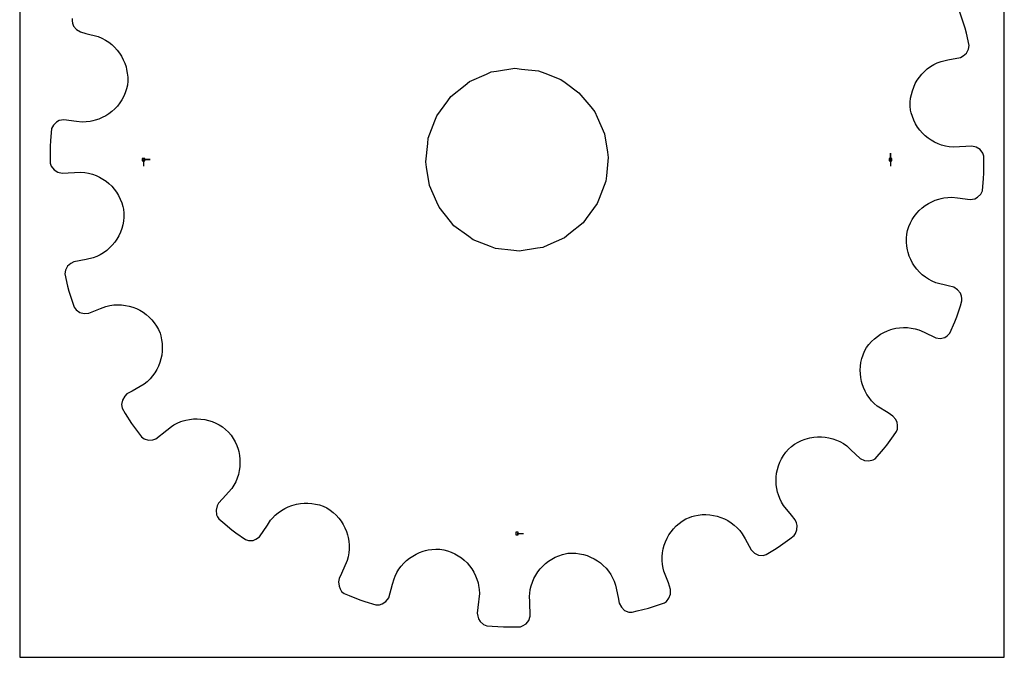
# Model space of a CAD drawing. Extents: x 0 to 216, y 0 to 279.
# Tile 1 of 2: x 0 to 216, y 0 to 140. Entities that reach past the tile are written whole.
import ezdxf

# ---------------------------------------------------------------- set-up
doc = ezdxf.new("R2010")
doc.units = 0

msp = doc.modelspace()

# ---------------------------------------------------------------- linework, layer by layer
at = {"layer": 'annotation', "color": 1}
for p, q in [((190.959435, 109.051908), (190.959435, 110.480658)), ((190.959435, 109.051908), (190.959435, 110.480658)), ((190.959435, 110.480658), (190.959435, 109.051908)), ((27.144382, 109.051908), (28.573132, 109.051908)), ((27.144382, 109.051908), (28.573132, 109.051908)), ((28.573132, 109.051908), (27.144382, 109.051908)), ((27.144382, 109.051908), (27.144382, 107.623158)), ((190.959435, 109.051908), (190.959435, 107.623158)), ((109.051908, 27.144382), (110.480658, 27.144382))]:
    msp.add_line(p, q, dxfattribs=at)
at = {"layer": 'boundary', "color": 5}
for p, q in [((206.96957, 138.975418), (206.161447, 141.378212)), ((11.487747, 139.978734), (11.483142, 139.466444)), ((11.483142, 139.466444), (11.584071, 138.942584)), ((11.584071, 138.942584), (11.809977, 138.306217)), ((11.809977, 138.306217), (12.432149, 137.544593)), ((207.338126, 137.87959), (206.96957, 138.975418)), ((12.432149, 137.544593), (13.300322, 137.028512)), ((13.300322, 137.028512), (14.528898, 136.712552)), ((14.528898, 136.712552), (17.222766, 136.019756)), ((17.222766, 136.019756), (18.031522, 135.673375)), ((207.619859, 136.758296), (207.338126, 137.87959)), ((208.226103, 134.066258), (207.619859, 136.758296)), ((18.031522, 135.673375), (18.795922, 135.263902)), ((18.795922, 135.263902), (19.514762, 134.794733)), ((19.514762, 134.794733), (20.184552, 134.270592)), ((20.184552, 134.270592), (20.803485, 133.695131)), ((208.081233, 133.270553), (208.226103, 134.066258)), ((20.803485, 133.695131), (21.369214, 133.072441)), ((21.369214, 133.072441), (21.879327, 132.406431)), ((21.879327, 132.406431), (22.331586, 131.701365)), ((22.331586, 131.701365), (22.723471, 130.960979)), ((206.25765, 131.458581), (206.873735, 131.778165)), ((206.873735, 131.778165), (207.610868, 132.421212)), ((207.610868, 132.421212), (208.081233, 133.270553)), ((22.723471, 130.960979), (23.052707, 130.189483)), ((23.052707, 130.189483), (23.316847, 129.390723)), ((199.704716, 129.436446), (200.435298, 129.881039)), ((200.435298, 129.881039), (201.209312, 130.265031)), ((201.209312, 130.265031), (202.02458, 130.584356)), ((202.02458, 130.584356), (203.528569, 130.922421)), ((203.528569, 130.922421), (206.25765, 131.458581)), ((23.316847, 129.390723), (23.452026, 128.826398)), ((23.452026, 128.826398), (23.600946, 127.991595)), ((23.600946, 127.991595), (23.67846, 127.140435)), ((197.270271, 127.128273), (197.800771, 127.776956)), ((197.800771, 127.776956), (198.385138, 128.380389)), ((198.385138, 128.380389), (199.020595, 128.934889)), ((199.020595, 128.934889), (199.704716, 129.436446)), ((23.610442, 125.404907), (23.423721, 124.547391)), ((23.682597, 126.27671), (23.610442, 125.404907)), ((23.67846, 127.140435), (23.682597, 126.27671)), ((196.028514, 124.949522), (196.381852, 125.710592)), ((196.381852, 125.710592), (196.796508, 126.438221)), ((196.796508, 126.438221), (197.270271, 127.128273)), ((23.148615, 123.720919), (22.807025, 122.930975)), ((23.423721, 124.547391), (23.148615, 123.720919)), ((195.364663, 122.503229), (195.517315, 123.341988)), ((195.517315, 123.341988), (195.739552, 124.158705)), ((195.739552, 124.158705), (196.028514, 124.949522)), ((21.93881, 121.47255), (21.419578, 120.809689)), ((22.402638, 122.180544), (21.93881, 121.47255)), ((22.807025, 122.930975), (22.402638, 122.180544)), ((195.277348, 120.775432), (195.283995, 121.646294)), ((195.283995, 121.646294), (195.364663, 122.503229)), ((19.56521, 119.121387), (18.860259, 118.668289)), ((20.228931, 119.631292), (19.56521, 119.121387)), ((20.848526, 120.194866), (20.228931, 119.631292)), ((21.419578, 120.809689), (20.848526, 120.194866)), ((195.364696, 119.902251), (195.277348, 120.775432)), ((195.487691, 119.310833), (195.364696, 119.902251)), ((195.737397, 118.4801), (195.487691, 119.310833)), ((7.385212, 116.620447), (7.001789, 115.908522)), ((8.095166, 117.282609), (7.385212, 116.620447)), ((8.682621, 117.614804), (8.095166, 117.282609)), ((9.679682, 117.780093), (8.682621, 117.614804)), ((12.440902, 117.446709), (9.679682, 117.780093)), ((13.700195, 117.294664), (12.440902, 117.446709)), ((14.579824, 117.32299), (13.700195, 117.294664)), ((15.441193, 117.426487), (14.579824, 117.32299)), ((16.018418, 117.546837), (15.441193, 117.426487)), ((16.536807, 117.678391), (16.018418, 117.546837)), ((17.34246, 117.943904), (16.536807, 117.678391)), ((18.118233, 118.274808), (17.34246, 117.943904)), ((18.860259, 118.668289), (18.118233, 118.274808)), ((196.054203, 117.683067), (195.737397, 118.4801)), ((196.435134, 116.922646), (196.054203, 117.683067)), ((196.875929, 116.202169), (196.435134, 116.922646)), ((7.001789, 115.908522), (6.746232, 113.160778)), ((197.374097, 115.524049), (196.875929, 116.202169)), ((197.92563, 114.892075), (197.374097, 115.524049)), ((198.526812, 114.309198), (197.92563, 114.892075)), ((6.746232, 113.160778), (6.6675, 112.007266)), ((199.174671, 113.778325), (198.526812, 114.309198)), ((199.866204, 113.302324), (199.174671, 113.778325)), ((200.596582, 112.884894), (199.866204, 113.302324)), ((201.362871, 112.529005), (200.596582, 112.884894)), ((202.162041, 112.237458), (201.362871, 112.529005)), ((6.6675, 112.007266), (6.693915, 109.472251)), ((202.990462, 112.013372), (202.162041, 112.237458)), ((203.844, 111.86031), (202.990462, 112.013372)), ((204.720204, 111.78074), (203.844, 111.86031)), ((207.496178, 111.954307), (204.720204, 111.78074)), ((208.762199, 112.033464), (207.496178, 111.954307)), ((209.74807, 111.810752), (208.762199, 112.033464)), ((210.574172, 111.278941), (209.74807, 111.810752)), ((211.173586, 110.499323), (210.574172, 111.278941)), ((211.397854, 109.787695), (211.173586, 110.499323)), ((6.693915, 109.472251), (6.705963, 108.316122)), ((6.705963, 108.316122), (6.930231, 107.604494)), ((211.409901, 108.631566), (211.397854, 109.787695)), ((211.436317, 106.096551), (211.409901, 108.631566)), ((6.930231, 107.604494), (7.529645, 106.824876)), ((7.529645, 106.824876), (8.355746, 106.293065)), ((8.355746, 106.293065), (9.341617, 106.070352)), ((9.341617, 106.070352), (10.607639, 106.14951)), ((10.607639, 106.14951), (13.383613, 106.323076)), ((13.383613, 106.323076), (14.259817, 106.243507)), ((14.259817, 106.243507), (15.113355, 106.090445)), ((15.113355, 106.090445), (15.941776, 105.866359)), ((15.941776, 105.866359), (16.740946, 105.574812)), ((211.357585, 104.943039), (211.436317, 106.096551)), ((16.740946, 105.574812), (17.507235, 105.218923)), ((17.507235, 105.218923), (18.237612, 104.801492)), ((18.237612, 104.801492), (18.929146, 104.325491)), ((18.929146, 104.325491), (19.577005, 103.794619)), ((19.577005, 103.794619), (20.178187, 103.211741)), ((211.102028, 102.195295), (211.357585, 104.943039)), ((20.178187, 103.211741), (20.72972, 102.579768)), ((20.72972, 102.579768), (21.227888, 101.901648)), ((21.227888, 101.901648), (21.668683, 101.18117)), ((210.00865, 100.821208), (210.718605, 101.483369)), ((210.718605, 101.483369), (211.102028, 102.195295)), ((21.668683, 101.18117), (22.049613, 100.42075)), ((22.049613, 100.42075), (22.36642, 99.623717)), ((22.36642, 99.623717), (22.616126, 98.792984)), ((198.538607, 98.982429), (199.243557, 99.435528)), ((199.243557, 99.435528), (199.985584, 99.829009)), ((199.985584, 99.829009), (200.761357, 100.159912)), ((200.761357, 100.159912), (201.567009, 100.425426)), ((201.567009, 100.425426), (202.085399, 100.55698)), ((202.085399, 100.55698), (202.662624, 100.67733)), ((202.662624, 100.67733), (203.523993, 100.780827)), ((203.523993, 100.780827), (204.403622, 100.809153)), ((204.403622, 100.809153), (205.662915, 100.657108)), ((205.662915, 100.657108), (208.424135, 100.323724)), ((208.424135, 100.323724), (209.421196, 100.489013)), ((209.421196, 100.489013), (210.00865, 100.821208)), ((22.616126, 98.792984), (22.739121, 98.201566)), ((22.739121, 98.201566), (22.826469, 97.328384)), ((22.826469, 97.328384), (22.819821, 96.457523)), ((196.165007, 96.631267), (196.684239, 97.294128)), ((196.684239, 97.294128), (197.255291, 97.908951)), ((197.255291, 97.908951), (197.874886, 98.472525)), ((197.874886, 98.472525), (198.538607, 98.982429)), ((22.739154, 95.600588), (22.586502, 94.761829)), ((22.819821, 96.457523), (22.739154, 95.600588)), ((194.955202, 94.382898), (195.296791, 95.172841)), ((195.296791, 95.172841), (195.701179, 95.923273)), ((195.701179, 95.923273), (196.165007, 96.631267)), ((22.075303, 93.154295), (21.721965, 92.393225)), ((22.364265, 93.945112), (22.075303, 93.154295)), ((22.586502, 94.761829), (22.364265, 93.945112)), ((194.493374, 92.69891), (194.680096, 93.556426)), ((194.680096, 93.556426), (194.955202, 94.382898)), ((20.833546, 90.975543), (20.303046, 90.326861)), ((21.307309, 91.665595), (20.833546, 90.975543)), ((21.721965, 92.393225), (21.307309, 91.665595)), ((194.421219, 91.827107), (194.493374, 92.69891)), ((194.425357, 90.963382), (194.421219, 91.827107)), ((194.50287, 90.112222), (194.425357, 90.963382)), ((18.399101, 88.667371), (17.668518, 88.222777)), ((19.083222, 89.168928), (18.399101, 88.667371)), ((19.718679, 89.723428), (19.083222, 89.168928)), ((20.303046, 90.326861), (19.718679, 89.723428)), ((194.651791, 89.277419), (194.50287, 90.112222)), ((194.78697, 88.713094), (194.651791, 89.277419)), ((195.05111, 87.914333), (194.78697, 88.713094)), ((11.846168, 86.645235), (11.230082, 86.325652)), ((14.575248, 87.181396), (11.846168, 86.645235)), ((16.079237, 87.519461), (14.575248, 87.181396)), ((16.894505, 87.838785), (16.079237, 87.519461)), ((17.668518, 88.222777), (16.894505, 87.838785)), ((195.380346, 87.142838), (195.05111, 87.914333)), ((195.772231, 86.402452), (195.380346, 87.142838)), ((196.224489, 85.697385), (195.772231, 86.402452)), ((10.022583, 84.833264), (9.877714, 84.037559)), ((10.492949, 85.682605), (10.022583, 84.833264)), ((11.230082, 86.325652), (10.492949, 85.682605)), ((196.734603, 85.031376), (196.224489, 85.697385)), ((197.300332, 84.408686), (196.734603, 85.031376)), ((197.919265, 83.833225), (197.300332, 84.408686)), ((9.877714, 84.037559), (10.483957, 81.34552)), ((198.589055, 83.309084), (197.919265, 83.833225)), ((199.307895, 82.839915), (198.589055, 83.309084)), ((200.072294, 82.430442), (199.307895, 82.839915)), ((200.881051, 82.08406), (200.072294, 82.430442)), ((203.574919, 81.391264), (200.881051, 82.08406)), ((10.483957, 81.34552), (10.765691, 80.224227)), ((10.765691, 80.224227), (11.134247, 79.128399)), ((204.803495, 81.075305), (203.574919, 81.391264)), ((205.671668, 80.559224), (204.803495, 81.075305)), ((206.29384, 79.797599), (205.671668, 80.559224)), ((11.134247, 79.128399), (11.942369, 76.725604)), ((206.270283, 77.021789), (206.61607, 78.125083)), ((206.519746, 79.161233), (206.29384, 79.797599)), ((206.620674, 78.637372), (206.519746, 79.161233)), ((206.61607, 78.125083), (206.620674, 78.637372)), ((11.942369, 76.725604), (12.375795, 76.118312)), ((12.375795, 76.118312), (13.186866, 75.561773)), ((15.143238, 75.404075), (17.729565, 76.426942)), ((17.729565, 76.426942), (18.909097, 76.893435)), ((18.909097, 76.893435), (19.767054, 77.088701)), ((19.767054, 77.088701), (20.626202, 77.206496)), ((20.626202, 77.206496), (21.483215, 77.249395)), ((21.483215, 77.249395), (22.333371, 77.219199)), ((22.333371, 77.219199), (23.172446, 77.117477)), ((23.172446, 77.117477), (23.996262, 76.946492)), ((23.996262, 76.946492), (24.800262, 76.70723)), ((24.800262, 76.70723), (25.580491, 76.402603)), ((25.580491, 76.402603), (26.332758, 76.034136)), ((26.332758, 76.034136), (27.052594, 75.603526)), ((27.052594, 75.603526), (27.735628, 75.112388)), ((205.512085, 74.602622), (206.270283, 77.021789)), ((13.186866, 75.561773), (14.136949, 75.311151)), ((14.136949, 75.311151), (15.143238, 75.404075)), ((27.735628, 75.112388), (28.378017, 74.563587)), ((28.378017, 74.563587), (28.975209, 73.958088)), ((28.975209, 73.958088), (29.522714, 73.297589)), ((203.988621, 70.995586), (205.080781, 73.529878)), ((205.080781, 73.529878), (205.512085, 74.602622)), ((29.522714, 73.297589), (30.016758, 72.584907)), ((30.016758, 72.584907), (30.45303, 71.821637)), ((30.45303, 71.821637), (30.768215, 70.999776)), ((189.495097, 71.197803), (190.25852, 71.542469)), ((190.25852, 71.542469), (191.047088, 71.822387)), ((191.047088, 71.822387), (191.55229, 71.963817)), ((191.55229, 71.963817), (192.113358, 72.095712)), ((192.113358, 72.095712), (192.945868, 72.218783)), ((192.945868, 72.218783), (193.789533, 72.271783)), ((193.789533, 72.271783), (194.639571, 72.252914)), ((194.639571, 72.252914), (195.492653, 72.160268)), ((195.492653, 72.160268), (196.344123, 71.992281)), ((196.344123, 71.992281), (197.189357, 71.747449)), ((197.189357, 71.747449), (198.340112, 71.213641)), ((30.768215, 70.999776), (30.932502, 70.426756)), ((30.932502, 70.426756), (31.120388, 69.587008)), ((31.120388, 69.587008), (31.234221, 68.742182)), ((186.217769, 68.555304), (186.786934, 69.200868)), ((186.786934, 69.200868), (187.403316, 69.789633)), ((187.403316, 69.789633), (188.063372, 70.319633)), ((188.063372, 70.319633), (188.761813, 70.789692)), ((188.761813, 70.789692), (189.495097, 71.197803)), ((198.340112, 71.213641), (200.863343, 70.043172)), ((200.863343, 70.043172), (201.862654, 69.892377)), ((201.862654, 69.892377), (202.825957, 70.087751)), ((202.825957, 70.087751), (203.403917, 70.436995)), ((203.403917, 70.436995), (203.988621, 70.995586)), ((31.244729, 67.055111), (31.144015, 66.222098)), ((31.234221, 68.742182), (31.275241, 67.896674)), ((31.275241, 67.896674), (31.244729, 67.055111)), ((184.920421, 66.289399), (185.258337, 67.096386)), ((185.258337, 67.096386), (185.700702, 67.854377)), ((185.700702, 67.854377), (186.217769, 68.555304)), ((30.974243, 65.401816), (30.736805, 64.5991)), ((31.144015, 66.222098), (30.974243, 65.401816)), ((184.467767, 64.633446), (184.657036, 65.466991)), ((184.657036, 65.466991), (184.920421, 66.289399)), ((30.063899, 63.063878), (29.630703, 62.340025)), ((30.432989, 63.818289), (30.063899, 63.063878)), ((30.736805, 64.5991), (30.432989, 63.818289)), ((184.307362, 62.951235), (184.351563, 63.793362)), ((184.333688, 62.111842), (184.307362, 62.951235)), ((184.351563, 63.793362), (184.467767, 64.633446)), ((28.577664, 61.003274), (27.960169, 60.398942)), ((29.134773, 61.651584), (28.577664, 61.003274)), ((29.630703, 62.340025), (29.134773, 61.651584)), ((184.429939, 61.279661), (184.333688, 62.111842)), ((184.595257, 60.459115), (184.429939, 61.279661)), ((184.740999, 59.902637), (184.595257, 60.459115)), ((24.635966, 58.320786), (23.527758, 57.703574)), ((27.283574, 59.843252), (24.635966, 58.320786)), ((27.960169, 60.398942), (27.283574, 59.843252)), ((185.02064, 59.111382), (184.740999, 59.902637)), ((185.36609, 58.34449), (185.02064, 59.111382)), ((185.777157, 57.605793), (185.36609, 58.34449)), ((22.53818, 56.36981), (22.353153, 55.416905)), ((23.040562, 57.209132), (22.53818, 56.36981)), ((23.527758, 57.703574), (23.040562, 57.209132)), ((186.252016, 56.900321), (185.777157, 57.605793)), ((186.790609, 56.232137), (186.252016, 56.900321)), ((187.391177, 55.606385), (186.790609, 56.232137)), ((22.353153, 55.416905), (22.461409, 54.615491)), ((22.461409, 54.615491), (23.13702, 53.410491)), ((188.05299, 55.02727), (187.391177, 55.606385)), ((190.400904, 53.535959), (188.05299, 55.02727)), ((23.13702, 53.410491), (24.484053, 51.262817)), ((35.345629, 51.65041), (35.852961, 51.819458)), ((35.852961, 51.819458), (36.414688, 51.980095)), ((36.414688, 51.980095), (37.243966, 52.14236)), ((37.243966, 52.14236), (38.080165, 52.233898)), ((38.080165, 52.233898), (38.919068, 52.255493)), ((38.919068, 52.255493), (39.754984, 52.206462)), ((39.754984, 52.206462), (40.584444, 52.08869)), ((40.584444, 52.08869), (41.401991, 51.901353)), ((41.401991, 51.901353), (42.203291, 51.645306)), ((191.471703, 52.855825), (190.400904, 53.535959)), ((192.138408, 52.096338), (191.471703, 52.855825)), ((192.382833, 51.467094), (192.138408, 52.096338)), ((24.484053, 51.262817), (25.17337, 50.334577)), ((25.17337, 50.334577), (26.684817, 48.299248)), ((29.846382, 47.906437), (32.280866, 49.803565)), ((32.280866, 49.803565), (33.25853, 50.611716)), ((33.25853, 50.611716), (33.777386, 50.921161)), ((33.777386, 50.921161), (34.550343, 51.321954)), ((34.550343, 51.321954), (35.345629, 51.65041)), ((42.203291, 51.645306), (42.984097, 51.322111)), ((42.984097, 51.322111), (43.738857, 50.930227)), ((43.738857, 50.930227), (44.463768, 50.471738)), ((44.463768, 50.471738), (45.153853, 49.94632)), ((45.153853, 49.94632), (45.804614, 49.354914)), ((192.284139, 49.489675), (192.44672, 49.975565)), ((192.502625, 50.872239), (192.382833, 51.467094)), ((192.44672, 49.975565), (192.502625, 50.872239)), ((26.684817, 48.299248), (27.284372, 47.85525)), ((27.284372, 47.85525), (28.227662, 47.577148)), ((28.227662, 47.577148), (29.208785, 47.632101)), ((29.208785, 47.632101), (29.846382, 47.906437)), ((45.804614, 49.354914), (46.358442, 48.671175)), ((46.358442, 48.671175), (46.843874, 47.951785)), ((46.843874, 47.951785), (47.260285, 47.200886)), ((170.667737, 47.129858), (171.436218, 47.4991)), ((171.436218, 47.4991), (172.227549, 47.799387)), ((172.227549, 47.799387), (172.732608, 47.952329)), ((172.732608, 47.952329), (173.29192, 48.09631)), ((173.29192, 48.09631), (174.119191, 48.23624)), ((174.119191, 48.23624), (174.953986, 48.306411)), ((174.953986, 48.306411), (175.791699, 48.306752)), ((175.791699, 48.306752), (176.627724, 48.237196)), ((176.627724, 48.237196), (177.457284, 48.097308)), ((177.457284, 48.097308), (178.276372, 47.88677)), ((178.276372, 47.88677), (179.079064, 47.605848)), ((179.079064, 47.605848), (179.862019, 47.254013)), ((190.145588, 46.480876), (191.614308, 48.547268)), ((191.614308, 48.547268), (192.284139, 49.489675)), ((47.260285, 47.200886), (47.608015, 46.424385)), ((47.608015, 46.424385), (47.886665, 45.626291)), ((47.886665, 45.626291), (48.030646, 45.066979)), ((167.992927, 44.937707), (168.563664, 45.600785)), ((168.563664, 45.600785), (169.218482, 46.184974)), ((169.218482, 46.184974), (169.926706, 46.691828)), ((169.926706, 46.691828), (170.667737, 47.129858)), ((179.862019, 47.254013), (180.619865, 46.831158)), ((180.619865, 46.831158), (181.347989, 46.337213)), ((181.347989, 46.337213), (182.277496, 45.473936)), ((182.277496, 45.473936), (184.315602, 43.581051)), ((187.581991, 43.521203), (189.403856, 45.593937)), ((189.403856, 45.593937), (190.145588, 46.480876)), ((48.030646, 45.066979), (48.192412, 44.243741)), ((48.192412, 44.243741), (48.284433, 43.411302)), ((48.284433, 43.411302), (48.306645, 42.574504)), ((166.680475, 42.739535), (167.050846, 43.502454)), ((167.050846, 43.502454), (167.488473, 44.236714)), ((167.488473, 44.236714), (167.992927, 44.937707)), ((184.315602, 43.581051), (185.218858, 43.129175)), ((186.195882, 43.016955), (187.153348, 43.24062)), ((187.153348, 43.24062), (187.581991, 43.521203)), ((48.258982, 41.73795), (48.141124, 40.906365)), ((48.306645, 42.574504), (48.258982, 41.73795)), ((165.978239, 40.324643), (166.143787, 41.145922)), ((166.143787, 41.145922), (166.378312, 41.95231)), ((166.378312, 41.95231), (166.680475, 42.739535)), ((185.218858, 43.129175), (186.195882, 43.016955)), ((47.693837, 39.276169), (47.364214, 38.487032)), ((47.952714, 40.083997), (47.693837, 39.276169)), ((48.141124, 40.906365), (47.952714, 40.083997)), ((165.855088, 38.656309), (165.881998, 39.493161)), ((165.881998, 39.493161), (165.978239, 40.324643)), ((46.491925, 36.983889), (44.444328, 34.717722)), ((46.963604, 37.721322), (46.491925, 36.983889)), ((47.364214, 38.487032), (46.963604, 37.721322)), ((165.89859, 37.818253), (165.855088, 38.656309)), ((166.012281, 36.984222), (165.89859, 37.818253)), ((166.196982, 36.158504), (166.012281, 36.984222)), ((44.444328, 34.717722), (43.581052, 33.788215)), ((166.35762, 35.596777), (166.196982, 36.158504)), ((166.663438, 34.794941), (166.35762, 35.596777)), ((167.041529, 34.014018), (166.663438, 34.794941)), ((43.27071, 33.167874), (43.052104, 32.213955)), ((43.581052, 33.788215), (43.27071, 33.167874)), ((57.384827, 32.177926), (58.113117, 32.608974)), ((58.113117, 32.608974), (58.871178, 32.974976)), ((58.871178, 32.974976), (59.654803, 33.27523)), ((59.654803, 33.27523), (60.156427, 33.429286)), ((60.156427, 33.429286), (60.712905, 33.575028)), ((60.712905, 33.575028), (61.538138, 33.718959)), ((61.538138, 33.718959), (62.373489, 33.793466)), ((62.373489, 33.793466), (63.214724, 33.797819)), ((63.214724, 33.797819), (64.057257, 33.731472)), ((64.057257, 33.731472), (64.896224, 33.592531)), ((64.896224, 33.592531), (65.727297, 33.380309)), ((65.727297, 33.380309), (66.545754, 33.093591)), ((66.545754, 33.093591), (67.347509, 32.732325)), ((67.347509, 32.732325), (68.085542, 32.252974)), ((167.492101, 33.25853), (167.041529, 34.014018)), ((169.264114, 31.114831), (167.492101, 33.25853)), ((43.052104, 32.213955), (43.170565, 31.250363)), ((43.170565, 31.250363), (43.368584, 30.75498)), ((43.368584, 30.75498), (43.649167, 30.326337)), ((43.649167, 30.326337), (44.536107, 29.584605)), ((55.02727, 30.050827), (55.424996, 30.505349)), ((55.424996, 30.505349), (56.036141, 31.1251)), ((56.036141, 31.1251), (56.691035, 31.683104)), ((56.691035, 31.683104), (57.384827, 32.177926)), ((68.085542, 32.252974), (68.769546, 31.718706)), ((68.769546, 31.718706), (69.397578, 31.133626)), ((69.397578, 31.133626), (69.968435, 30.502967)), ((69.968435, 30.502967), (70.479801, 29.829505)), ((145.295686, 29.862015), (146.043111, 30.316382)), ((146.043111, 30.316382), (146.84662, 30.669494)), ((146.84662, 30.669494), (147.365374, 30.843141)), ((147.365374, 30.843141), (147.938394, 31.007427)), ((147.938394, 31.007427), (148.780603, 31.171905)), ((148.780603, 31.171905), (149.626623, 31.262641)), ((149.626623, 31.262641), (150.471896, 31.280987)), ((150.471896, 31.280987), (151.311767, 31.228193)), ((151.311767, 31.228193), (152.141653, 31.105624)), ((152.141653, 31.105624), (152.957555, 30.914323)), ((152.957555, 30.914323), (153.754257, 30.655845)), ((153.754257, 30.655845), (154.527821, 30.331352)), ((154.527821, 30.331352), (155.273498, 29.941923)), ((170.072266, 30.137167), (169.264114, 31.114831)), ((44.536107, 29.584605), (46.480876, 27.958229)), ((52.617941, 26.42329), (54.347137, 28.980028)), ((54.347137, 28.980028), (55.02727, 30.050827)), ((70.479801, 29.829505), (70.931022, 29.119672)), ((70.931022, 29.119672), (71.319472, 28.375694)), ((71.319472, 28.375694), (71.64417, 27.603402)), ((142.837596, 27.52169), (143.368336, 28.17681)), ((143.368336, 28.17681), (143.956076, 28.788158)), ((143.956076, 28.788158), (144.599348, 29.351226)), ((144.599348, 29.351226), (145.295686, 29.862015)), ((155.273498, 29.941923), (155.987397, 29.488767)), ((155.987397, 29.488767), (156.664227, 28.973329)), ((156.664227, 28.973329), (157.299531, 28.397215)), ((157.299531, 28.397215), (157.889738, 27.760848)), ((170.346601, 29.49957), (170.072266, 30.137167)), ((170.488928, 28.901481), (170.346601, 29.49957)), ((170.439563, 27.932207), (170.488928, 28.901481)), ((46.480876, 27.958229), (47.423283, 27.288398)), ((47.423283, 27.288398), (49.489675, 25.819678)), ((51.809362, 25.853935), (52.617941, 26.42329)), ((71.64417, 27.603402), (71.903665, 26.80741)), ((71.903665, 26.80741), (72.03556, 26.246342)), ((72.03556, 26.246342), (72.180235, 25.418705)), ((141.6058, 25.33611), (141.954271, 26.097135)), ((141.954271, 26.097135), (142.365416, 26.827129)), ((142.365416, 26.827129), (142.837596, 27.52169)), ((157.889738, 27.760848), (158.429685, 27.065907)), ((158.429685, 27.065907), (159.046897, 25.957698)), ((159.046897, 25.957698), (160.400243, 23.527758)), ((166.841, 24.484053), (168.876329, 25.9955)), ((168.876329, 25.9955), (169.804569, 26.684817)), ((169.804569, 26.684817), (170.109499, 27.096581)), ((170.109499, 27.096581), (170.439563, 27.932207)), ((49.489675, 25.819678), (50.197162, 25.582949)), ((50.197162, 25.582949), (51.180118, 25.609511)), ((51.180118, 25.609511), (51.809362, 25.853935)), ((72.180235, 25.418705), (72.255183, 24.578534)), ((72.255183, 24.578534), (72.258824, 23.730492)), ((141.103769, 23.738229), (141.321646, 24.548435)), ((141.321646, 24.548435), (141.6058, 25.33611)), ((163.71385, 22.522687), (165.861523, 23.86972)), ((165.861523, 23.86972), (166.841, 24.484053)), ((72.044898, 22.026388), (71.824135, 21.179201)), ((72.189287, 22.878363), (72.044898, 22.026388)), ((72.258824, 23.730492), (72.189287, 22.878363)), ((84.836339, 21.192018), (85.48878, 21.719551)), ((85.48878, 21.719551), (86.181613, 22.189931)), ((86.181613, 22.189931), (86.910936, 22.600726)), ((86.910936, 22.600726), (87.672688, 22.949585)), ((87.672688, 22.949585), (88.462908, 23.234114)), ((88.462908, 23.234114), (88.970462, 23.378497)), ((88.970462, 23.378497), (89.534788, 23.513676)), ((89.534788, 23.513676), (90.375569, 23.640747)), ((90.375569, 23.640747), (91.231462, 23.695659)), ((91.231462, 23.695659), (92.098759, 23.676641)), ((92.098759, 23.676641), (92.972617, 23.580252)), ((92.972617, 23.580252), (93.822679, 23.352333)), ((93.822679, 23.352333), (94.638393, 23.055706)), ((94.638393, 23.055706), (95.416584, 22.693611)), ((95.416584, 22.693611), (96.154355, 22.269936)), ((96.154355, 22.269936), (96.848769, 21.787795)), ((96.848769, 21.787795), (97.497241, 21.251648)), ((116.696981, 21.530618), (117.44489, 21.930299)), ((117.44489, 21.930299), (118.230456, 22.26719)), ((118.230456, 22.26719), (119.050633, 22.537913)), ((119.050633, 22.537913), (119.580557, 22.672219)), ((119.580557, 22.672219), (120.171975, 22.795215)), ((120.171975, 22.795215), (121.050647, 22.840723)), ((121.050647, 22.840723), (121.917946, 22.810289)), ((121.917946, 22.810289), (122.770155, 22.706711)), ((122.770155, 22.706711), (123.602779, 22.531679)), ((123.602779, 22.531679), (124.412242, 22.287914)), ((124.412242, 22.287914), (125.194556, 21.978338)), ((125.194556, 21.978338), (125.945937, 21.605042)), ((125.945937, 21.605042), (126.662734, 21.171524)), ((140.867859, 21.214784), (140.87516, 22.067087)), ((140.87516, 22.067087), (140.954479, 22.909633)), ((140.954479, 22.909633), (141.103769, 23.738229)), ((160.400243, 23.527758), (161.120181, 22.81837)), ((161.120181, 22.81837), (162.013951, 22.410396)), ((162.013951, 22.410396), (162.993825, 22.327047)), ((162.993825, 22.327047), (163.71385, 22.522687)), ((71.824135, 21.179201), (70.576981, 18.391229)), ((83.162132, 19.289609), (83.669055, 19.974762)), ((83.669055, 19.974762), (84.228442, 20.609625)), ((84.228442, 20.609625), (84.836339, 21.192018)), ((97.497241, 21.251648), (98.096718, 20.664677)), ((98.096718, 20.664677), (98.643917, 20.030203)), ((98.643917, 20.030203), (99.136812, 19.353143)), ((114.142919, 19.374084), (114.709509, 19.989886)), ((114.709509, 19.989886), (115.326104, 20.55697)), ((115.326104, 20.55697), (115.98977, 21.071853)), ((115.98977, 21.071853), (116.696981, 21.530618)), ((126.662734, 21.171524), (127.340589, 20.679406)), ((127.340589, 20.679406), (127.975967, 20.131401)), ((127.975967, 20.131401), (128.564831, 19.530452)), ((128.564831, 19.530452), (129.103659, 18.879256)), ((140.934216, 20.357102), (140.867859, 21.214784)), ((141.076276, 19.498326), (140.934216, 20.357102)), ((141.210382, 18.909097), (141.076276, 19.498326)), ((70.576981, 18.391229), (70.043172, 17.240474)), ((82.08406, 17.222766), (82.321949, 17.778206)), ((82.321949, 17.778206), (82.711661, 18.556499)), ((82.711661, 18.556499), (83.162132, 19.289609)), ((99.136812, 19.353143), (99.571761, 18.635473)), ((99.571761, 18.635473), (99.946331, 17.882338)), ((99.946331, 17.882338), (100.257319, 17.096241)), ((112.773424, 17.26722), (113.171578, 18.008846)), ((113.171578, 18.008846), (113.629234, 18.712546)), ((113.629234, 18.712546), (114.142919, 19.374084)), ((129.103659, 18.879256), (129.588219, 18.18012)), ((129.588219, 18.18012), (130.014585, 17.435195)), ((130.014585, 17.435195), (130.379251, 16.647915)), ((142.233249, 16.322769), (141.210382, 18.909097)), ((70.043172, 17.240474), (69.939609, 16.554164)), ((69.939609, 16.554164), (70.026557, 15.579582)), ((70.026557, 15.579582), (70.247028, 15.014273)), ((80.91366, 13.028395), (81.768101, 15.99419)), ((81.768101, 15.99419), (82.08406, 17.222766)), ((100.257319, 17.096241), (100.502093, 16.28167)), ((100.502093, 16.28167), (100.622443, 15.704444)), ((100.622443, 15.704444), (100.74841, 14.849619)), ((111.965431, 14.846012), (112.16727, 15.6823)), ((112.16727, 15.6823), (112.437688, 16.490632)), ((112.437688, 16.490632), (112.773424, 17.26722)), ((130.379251, 16.647915), (130.677897, 15.819883)), ((130.677897, 15.819883), (131.214058, 13.090803)), ((142.728847, 14.828051), (142.233249, 16.322769)), ((70.247028, 15.014273), (70.596273, 14.436313)), ((70.596273, 14.436313), (71.177698, 13.968745)), ((71.177698, 13.968745), (72.250443, 13.537441)), ((72.250443, 13.537441), (74.602622, 12.591732)), ((80.32067, 12.237274), (80.91366, 13.028395)), ((100.80028, 13.97571), (100.475769, 10.938975)), ((100.74841, 14.849619), (100.80028, 13.97571)), ((111.780741, 13.383613), (111.835387, 13.985374)), ((111.859898, 12.117591), (111.780741, 13.383613)), ((111.835387, 13.985374), (111.965431, 14.846012)), ((131.214058, 13.090803), (131.458581, 11.846167)), ((142.367726, 12.932824), (142.714167, 13.839367)), ((142.714167, 13.839367), (142.728847, 14.828051)), ((74.602622, 12.591732), (75.705917, 12.245945)), ((75.705917, 12.245945), (78.125083, 11.487747)), ((78.125083, 11.487747), (78.871009, 11.481043)), ((78.871009, 11.481043), (79.507376, 11.706949)), ((79.507376, 11.706949), (80.32067, 12.237274)), ((100.475769, 10.938975), (100.323724, 9.679682)), ((111.963707, 9.032826), (111.859898, 12.117591)), ((131.458581, 11.846167), (131.923915, 10.949107)), ((131.923915, 10.949107), (132.648011, 10.284912)), ((137.87959, 10.765691), (140.282384, 11.573814)), ((140.282384, 11.573814), (141.378213, 11.94237)), ((141.378213, 11.94237), (141.79529, 12.240039)), ((141.79529, 12.240039), (142.367726, 12.932824)), ((100.323724, 9.679682), (100.437242, 8.994917)), ((100.437242, 8.994917), (100.640515, 8.414704)), ((111.64418, 8.096997), (111.963707, 9.032826)), ((132.648011, 10.284912), (133.554472, 9.902945)), ((133.554472, 9.902945), (134.299665, 9.866207)), ((134.299665, 9.866207), (135.420958, 10.147941)), ((135.420958, 10.147941), (137.87959, 10.765691)), ((100.640515, 8.414704), (100.97271, 7.827249)), ((100.97271, 7.827249), (101.716263, 7.183614)), ((101.716263, 7.183614), (102.413764, 6.918865)), ((102.413764, 6.918865), (103.567275, 6.840133)), ((103.567275, 6.840133), (106.096551, 6.6675)), ((106.096551, 6.6675), (107.25268, 6.679547)), ((107.25268, 6.679547), (109.787695, 6.705963)), ((109.787695, 6.705963), (110.276429, 6.859986)), ((110.276429, 6.859986), (111.034751, 7.341898)), ((111.034751, 7.341898), (111.64418, 8.096997))]:
    msp.add_line(p, q, dxfattribs=at)
at = {"layer": 'frame', "color": 5}
for p, q in [((0, 279.4), (0, 0)), ((215.9, 0), (215.9, 279.4)), ((0, 0), (215.9, 0))]:
    msp.add_line(p, q, dxfattribs=at)
at = {"layer": 'hole', "color": 5}
for p, q in [((98.634008, 126.154974), (102.331082, 127.78915)), ((102.331082, 127.78915), (103.415608, 128.268531)), ((103.415608, 128.268531), (104.58725, 128.450892)), ((104.58725, 128.450892), (108.5813, 129.072549)), ((108.5813, 129.072549), (110.024708, 128.91693)), ((110.024708, 128.91693), (113.77905, 128.512161)), ((113.77905, 128.512161), (115.142446, 127.984604)), ((115.142446, 127.984604), (118.654648, 126.625583)), ((94.562399, 122.875852), (97.710517, 125.411229)), ((97.710517, 125.411229), (98.634008, 126.154974)), ((118.654648, 126.625583), (119.585481, 125.945478)), ((119.585481, 125.945478), (122.62628, 123.723758)), ((122.62628, 123.723758), (125.244367, 120.600489)), ((91.478234, 118.654648), (93.862873, 121.918431)), ((93.862873, 121.918431), (94.562399, 122.875852)), ((125.244367, 120.600489), (126.128335, 119.502871)), ((126.128335, 119.502871), (126.634355, 118.385283)), ((89.591656, 113.77905), (91.050335, 117.548802)), ((91.050335, 117.548802), (91.478234, 118.654648)), ((126.634355, 118.385283), (128.268531, 114.688209)), ((128.268531, 114.688209), (128.890188, 110.694159)), ((89.031268, 108.5813), (89.464553, 112.600136)), ((89.464553, 112.600136), (89.591656, 113.77905)), ((128.890188, 110.694159), (129.072549, 109.522517)), ((27.430132, 109.337658), (26.858632, 109.337658)), ((26.858632, 109.337658), (26.858632, 108.766158)), ((26.858632, 108.766158), (27.430132, 108.766158)), ((27.430132, 108.766158), (27.430132, 109.337658)), ((89.213629, 107.409658), (89.031268, 108.5813)), ((129.072549, 109.522517), (128.639264, 105.503681)), ((191.245185, 109.337658), (190.673685, 109.337658)), ((190.673685, 109.337658), (190.673685, 108.766158)), ((190.673685, 108.766158), (191.245185, 108.766158)), ((191.245185, 108.766158), (191.245185, 109.337658)), ((89.835286, 103.415607), (89.213629, 107.409658)), ((128.51216, 104.324767), (127.053482, 100.555014)), ((128.639264, 105.503681), (128.51216, 104.324767)), ((91.469462, 99.718533), (89.835286, 103.415607)), ((91.948843, 98.634008), (91.469462, 99.718533)), ((126.625583, 99.449169), (124.240944, 96.185386)), ((127.053482, 100.555014), (126.625583, 99.449169)), ((94.48422, 95.48589), (91.948843, 98.634008)), ((95.227965, 94.562399), (94.48422, 95.48589)), ((123.541418, 95.227965), (120.3933, 92.692588)), ((124.240944, 96.185386), (123.541418, 95.227965)), ((98.491748, 92.177761), (95.227965, 94.562399)), ((99.449169, 91.478234), (98.491748, 92.177761)), ((103.218921, 90.019555), (99.449169, 91.478234)), ((119.469809, 91.948843), (115.772735, 90.314666)), ((120.3933, 92.692588), (119.469809, 91.948843)), ((104.324767, 89.591656), (103.218921, 90.019555)), ((108.343603, 89.158371), (104.324767, 89.591656)), ((109.522517, 89.031268), (108.343603, 89.158371)), ((113.516567, 89.652925), (109.522517, 89.031268)), ((114.688209, 89.835286), (113.516567, 89.652925)), ((115.772735, 90.314666), (114.688209, 89.835286)), ((109.337658, 27.430132), (108.766158, 27.430132)), ((108.766158, 27.430132), (108.766158, 26.858632)), ((108.766158, 26.858632), (109.337658, 26.858632)), ((109.337658, 26.858632), (109.337658, 27.430132))]:
    msp.add_line(p, q, dxfattribs=at)

doc.saveas('drawing.dxf')
